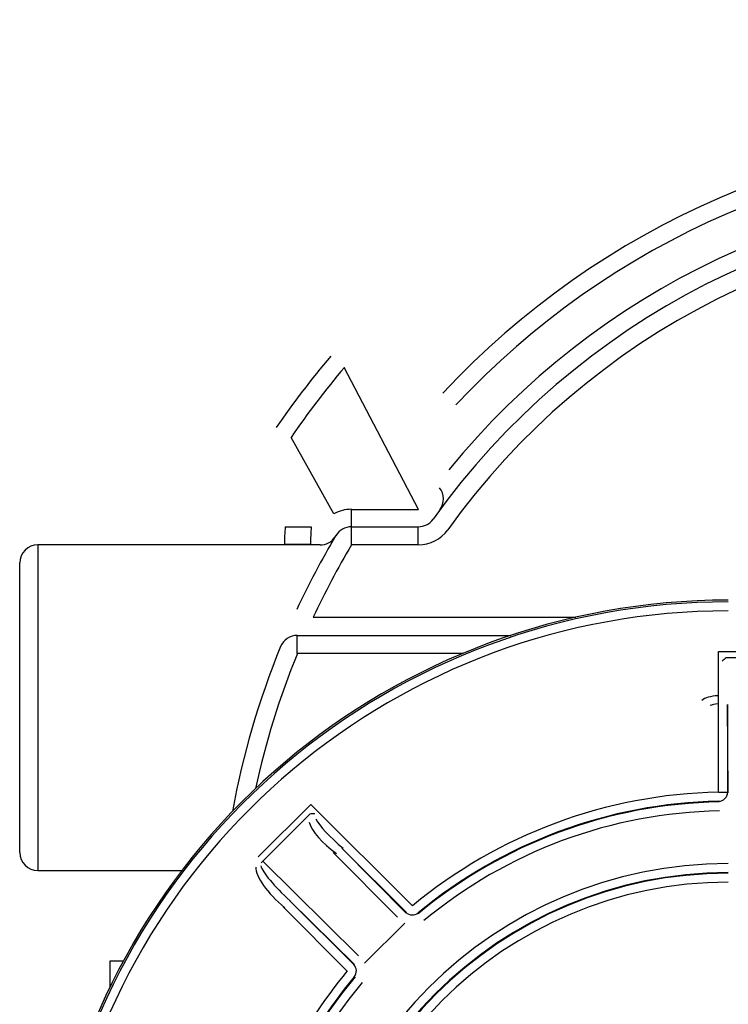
# Model space of a CAD drawing. Header units: inches. Extents: x 136.3 to 172.2, y 89.4 to 124.6.
# Tile 4 of 12: x 139.1 to 148.9, y 111 to 124.6. Entities that reach past the tile are written whole.
import ezdxf

# ---------------------------------------------------------------- set-up
doc = ezdxf.new("R2010")
doc.units = ezdxf.units.IN
doc.header["$MEASUREMENT"] = 0
doc.layers.add('N0', color=255, linetype='Continuous')

msp = doc.modelspace()

# ---------------------------------------------------------------- linework, layer by layer
at = {"layer": 'N0', "color": 255}
for p, q in [((144.616, 117.825), (143.586, 119.797)), ((143.442, 117.762), (142.847, 118.825)), ((143.685, 117.583), (143.685, 117.825)), ((143.685, 117.825), (144.616, 117.825)), ((142.767, 117.583), (143.128, 117.583)), ((143.685, 117.331), (143.685, 117.583)), ((143.685, 117.583), (144.613, 117.583)), ((144.613, 117.331), (144.613, 117.583)), ((143.119, 117.336), (142.758, 117.336)), ((143.249, 117.331), (139.333, 117.331)), ((139.333, 117.331), (139.333, 112.809)), ((144.613, 117.331), (143.685, 117.331)), ((139.082, 113.06), (139.082, 117.08)), ((143.154, 116.326), (146.797, 116.326)), ((142.934, 115.824), (142.934, 116.075)), ((142.934, 116.075), (145.899, 116.075)), ((148.778, 113.896), (148.778, 115.849)), ((148.778, 115.849), (150.056, 115.849)), ((145.23, 115.824), (142.934, 115.824)), ((149.95, 115.762), (148.883, 115.762)), ((148.911, 113.889), (148.903, 115.113)), ((148.903, 115.113), (148.903, 113.896)), ((148.778, 113.896), (148.903, 113.896)), ((142.392, 112.998), (143.121, 113.727)), ((143.121, 113.727), (144.531, 112.317)), ((143.108, 113.591), (142.453, 112.937)), ((143.553, 113.118), (144.442, 112.217)), ((144.442, 112.228), (143.553, 113.118)), ((144.322, 112.159), (143.433, 113.06)), ((142.453, 112.937), (143.785, 111.622)), ((139.333, 112.809), (141.331, 112.809)), ((143.627, 111.413), (142.738, 112.303)), ((143.727, 111.503), (142.827, 112.392)), ((142.827, 112.392), (143.716, 111.502)), ((144.424, 112.078), (143.867, 111.52)), ((140.338, 111.195), (140.338, 111.552)), ((140.338, 111.552), (140.521, 111.552))]:
    msp.add_line(p, q, dxfattribs=at)
for points in [[(143.397, 119.953, 2.052268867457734e-289, 2.052268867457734e-289, -0.05217), (144.847, 121.433, 2.052268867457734e-289, 2.052268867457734e-289, -0.039689), (146.513, 122.661, 2.052268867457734e-289, 2.052268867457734e-289, -0.039945), (148.355, 123.609, 2.052268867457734e-289, 2.052268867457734e-289, -0.039276), (150.321, 124.256, 2.052268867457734e-289, 2.052268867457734e-289, -0.039761), (152.366, 124.584, 2.052268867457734e-289, 2.052268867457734e-289, -0.040029), (154.438, 124.584, 2.052268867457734e-289, 2.052268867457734e-289, -0.039466), (156.487, 124.257, 2.052268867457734e-289, 2.052268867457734e-289, -0.040018), (158.451, 123.609, 2.052268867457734e-289, 2.052268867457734e-289, -0.039126), (160.296, 122.658, 2.052268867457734e-289, 2.052268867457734e-289, -0.039174), (161.959, 121.433, 2.052268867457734e-289, 2.052268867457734e-289, -0.031835), (163.409, 119.953, 2.052268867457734e-289, 2.052268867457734e-289, 0)], [(163.221, 119.8, 2.052268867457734e-289, 2.052268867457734e-289, 0.036071), (161.793, 121.266, 2.052268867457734e-289, 2.052268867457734e-289, 0.045132), (160.179, 122.44, 2.052268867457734e-289, 2.052268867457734e-289, 0.030523), (158.344, 123.395, 2.052268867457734e-289, 2.052268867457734e-289, 0.050039), (156.453, 124.01, 2.052268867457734e-289, 2.052268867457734e-289, 0.030148), (154.409, 124.342, 2.052268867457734e-289, 2.052268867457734e-289, 0.043619), (152.38, 124.338, 2.052268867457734e-289, 2.052268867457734e-289, 0.03693), (150.376, 124.015, 2.052268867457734e-289, 2.052268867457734e-289, 0.053572), (148.441, 123.387, 2.052268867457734e-289, 2.052268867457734e-289, 0.027976), (146.67, 122.465, 2.052268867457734e-289, 2.052268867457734e-289, 0.046986), (144.996, 121.253, 2.052268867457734e-289, 2.052268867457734e-289, 0.033625), (143.585, 119.8, 2.052268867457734e-289, 2.052268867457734e-289, 0)], [(143.397, 119.953, 2.052268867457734e-289, 2.052268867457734e-289, -0.604023), (143.423, 119.933, 2.052268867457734e-289, 2.052268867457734e-289, -0.001787), (143.449, 119.912, 2.052268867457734e-289, 2.052268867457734e-289, -0.000868), (143.477, 119.889, 2.052268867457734e-289, 2.052268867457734e-289, -0.000673), (143.505, 119.866, 2.052268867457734e-289, 2.052268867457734e-289, -0.000948), (143.533, 119.842, 2.052268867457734e-289, 2.052268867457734e-289, -0.000518), (143.559, 119.821, 2.052268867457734e-289, 2.052268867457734e-289, -0.000691), (143.584, 119.8, 2.052268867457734e-289, 2.052268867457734e-289, 0)], [(143.585, 119.8, 2.052268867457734e-289, 2.052268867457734e-289, -0.999999), (143.585, 119.8, 2.052268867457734e-289, 2.052268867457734e-289, 0.000002), (143.585, 119.8, 2.052268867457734e-289, 2.052268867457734e-289, 0.000004), (143.585, 119.8, 2.052268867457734e-289, 2.052268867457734e-289, 0.000003), (143.585, 119.8, 2.052268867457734e-289, 2.052268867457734e-289, 0.000002), (143.585, 119.8, 2.052268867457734e-289, 2.052268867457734e-289, 0.000003), (143.584, 119.8, 2.052268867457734e-289, 2.052268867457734e-289, 0.000006), (143.584, 119.8, 2.052268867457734e-289, 2.052268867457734e-289, 0)], [(143.584, 119.8, 2.052268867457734e-289, 2.052268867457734e-289, 0), (143.585, 119.799, 2.052268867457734e-289, 2.052268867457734e-289, 0), (143.585, 119.799, 2.052268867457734e-289, 2.052268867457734e-289, 0), (143.585, 119.799, 2.052268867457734e-289, 2.052268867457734e-289, 0), (143.586, 119.798, 2.052268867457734e-289, 2.052268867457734e-289, 0), (143.586, 119.798, 2.052268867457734e-289, 2.052268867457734e-289, 0), (143.586, 119.797, 2.052268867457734e-289, 2.052268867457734e-289, 0), (143.586, 119.797, 2.052268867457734e-289, 2.052268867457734e-289, 0)], [(144.906, 118.125, 2.052268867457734e-289, 2.052268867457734e-289, 0.946649), (144.796, 118.286, 2.052268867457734e-289, 2.052268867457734e-289, -0.053526), (144.718, 118.482, 2.052268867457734e-289, 2.052268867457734e-289, -0.051899), (144.682, 118.686, 2.052268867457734e-289, 2.052268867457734e-289, -0.051683), (144.69, 118.894, 2.052268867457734e-289, 2.052268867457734e-289, -0.052344), (144.739, 119.094, 2.052268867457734e-289, 2.052268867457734e-289, -0.049218), (144.829, 119.284, 2.052268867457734e-289, 2.052268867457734e-289, -0.064682), (144.955, 119.44, 2.052268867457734e-289, 2.052268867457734e-289, 0)], [(145.133, 119.275, 2.052268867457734e-289, 2.052268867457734e-289, 0), (145.098, 119.307, 2.052268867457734e-289, 2.052268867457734e-289, 0), (145.064, 119.339, 2.052268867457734e-289, 2.052268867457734e-289, 0), (145.034, 119.367, 2.052268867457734e-289, 2.052268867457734e-289, 0), (145.007, 119.392, 2.052268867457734e-289, 2.052268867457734e-289, 0), (144.985, 119.413, 2.052268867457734e-289, 2.052268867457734e-289, 0), (144.969, 119.428, 2.052268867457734e-289, 2.052268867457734e-289, 0), (144.959, 119.437, 2.052268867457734e-289, 2.052268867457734e-289, 0), (144.955, 119.44, 2.052268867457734e-289, 2.052268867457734e-289, 0)], [(145.133, 119.275, 2.052268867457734e-289, 2.052268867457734e-289, 0.082382), (145.042, 119.165, 2.052268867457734e-289, 2.052268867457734e-289, 0.046279), (144.98, 119.04, 2.052268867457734e-289, 2.052268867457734e-289, 0.047135), (144.939, 118.902, 2.052268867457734e-289, 2.052268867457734e-289, 0.048075), (144.926, 118.759, 2.052268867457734e-289, 2.052268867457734e-289, 0.048595), (144.94, 118.618, 2.052268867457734e-289, 2.052268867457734e-289, 0.044228), (144.979, 118.483, 2.052268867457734e-289, 2.052268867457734e-289, 0.049999), (145.036, 118.374, 2.052268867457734e-289, 2.052268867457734e-289, 0)], [(141.688, 117.331, 2.052268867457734e-289, 2.052268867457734e-289, -0.992344), (141.789, 117.544, 2.052268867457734e-289, 2.052268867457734e-289, -0.011756), (141.914, 117.783, 2.052268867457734e-289, 2.052268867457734e-289, -0.00405), (142.059, 118.04, 2.052268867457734e-289, 2.052268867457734e-289, -0.003564), (142.199, 118.281, 2.052268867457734e-289, 2.052268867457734e-289, -0.008161), (142.342, 118.516, 2.052268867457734e-289, 2.052268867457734e-289, -0.010718), (142.501, 118.754, 2.052268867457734e-289, 2.052268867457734e-289, -0.00939), (142.642, 118.963, 2.052268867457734e-289, 2.052268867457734e-289, 0)], [(142.844, 118.828, 2.052268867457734e-289, 2.052268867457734e-289, 0.0009), (142.815, 118.847, 2.052268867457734e-289, 2.052268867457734e-289, 0.000418), (142.787, 118.867, 2.052268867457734e-289, 2.052268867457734e-289, 0.000368), (142.758, 118.887, 2.052268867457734e-289, 2.052268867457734e-289, 0.000862), (142.729, 118.906, 2.052268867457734e-289, 2.052268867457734e-289, 0.001116), (142.701, 118.925, 2.052268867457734e-289, 2.052268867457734e-289, 0.002182), (142.671, 118.945, 2.052268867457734e-289, 2.052268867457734e-289, 0.049572), (142.642, 118.963, 2.052268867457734e-289, 2.052268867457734e-289, 0)], [(142.844, 118.828, 2.052268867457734e-289, 2.052268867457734e-289, 0.011385), (142.712, 118.634, 2.052268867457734e-289, 2.052268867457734e-289, 0.009714), (142.57, 118.422, 2.052268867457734e-289, 2.052268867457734e-289, 0.009297), (142.431, 118.197, 2.052268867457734e-289, 2.052268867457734e-289, 0.003545), (142.301, 117.973, 2.052268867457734e-289, 2.052268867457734e-289, 0.002422), (142.165, 117.734, 2.052268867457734e-289, 2.052268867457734e-289, 0.009832), (142.053, 117.527, 2.052268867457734e-289, 2.052268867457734e-289, -0.996064), (141.965, 117.345, 2.052268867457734e-289, 2.052268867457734e-289, 0)], [(142.847, 118.825, 2.052268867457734e-289, 2.052268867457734e-289, 0.020918), (142.846, 118.825, 2.052268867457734e-289, 2.052268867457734e-289, -0.027811), (142.846, 118.826, 2.052268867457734e-289, 2.052268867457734e-289, 0.017182), (142.846, 118.826, 2.052268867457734e-289, 2.052268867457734e-289, 0.051492), (142.845, 118.827, 2.052268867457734e-289, 2.052268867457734e-289, 0.046018), (142.845, 118.827, 2.052268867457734e-289, 2.052268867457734e-289, 0.014184), (142.844, 118.827, 2.052268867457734e-289, 2.052268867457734e-289, 0.913512), (142.844, 118.828, 2.052268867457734e-289, 2.052268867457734e-289, 0)], [(145.036, 118.374, 2.052268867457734e-289, 2.052268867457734e-289, -0.007206), (145.02, 118.338, 2.052268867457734e-289, 2.052268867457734e-289, -0.005846), (145.005, 118.305, 2.052268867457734e-289, 2.052268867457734e-289, -0.012213), (144.986, 118.266, 2.052268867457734e-289, 2.052268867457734e-289, -0.005794), (144.967, 118.229, 2.052268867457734e-289, 2.052268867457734e-289, -0.001577), (144.946, 118.191, 2.052268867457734e-289, 2.052268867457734e-289, -0.002692), (144.926, 118.157, 2.052268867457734e-289, 2.052268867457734e-289, -0.023289), (144.906, 118.125, 2.052268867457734e-289, 2.052268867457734e-289, 0)], [(145.224, 118.22, 2.052268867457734e-289, 2.052268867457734e-289, 0), (145.22, 118.223, 2.052268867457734e-289, 2.052268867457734e-289, 0), (145.21, 118.232, 2.052268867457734e-289, 2.052268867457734e-289, 0), (145.192, 118.246, 2.052268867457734e-289, 2.052268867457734e-289, 0), (145.169, 118.265, 2.052268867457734e-289, 2.052268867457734e-289, 0), (145.141, 118.288, 2.052268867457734e-289, 2.052268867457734e-289, 0), (145.108, 118.315, 2.052268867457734e-289, 2.052268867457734e-289, 0), (145.073, 118.343, 2.052268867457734e-289, 2.052268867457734e-289, 0), (145.036, 118.374, 2.052268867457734e-289, 2.052268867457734e-289, 0)], [(144.617, 117.824, 2.052268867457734e-289, 2.052268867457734e-289, 0), (144.65, 117.868, 2.052268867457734e-289, 2.052268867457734e-289, 0), (144.689, 117.92, 2.052268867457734e-289, 2.052268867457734e-289, 0), (144.729, 117.972, 2.052268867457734e-289, 2.052268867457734e-289, 0), (144.764, 118.018, 2.052268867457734e-289, 2.052268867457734e-289, 0), (144.803, 118.07, 2.052268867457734e-289, 2.052268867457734e-289, 0), (144.843, 118.122, 2.052268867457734e-289, 2.052268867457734e-289, 0), (144.876, 118.166, 2.052268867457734e-289, 2.052268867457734e-289, 0)], [(143.261, 117.584, 2.052268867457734e-289, 2.052268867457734e-289, -0.054437), (143.279, 117.612, 2.052268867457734e-289, 2.052268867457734e-289, -0.022942), (143.293, 117.635, 2.052268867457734e-289, 2.052268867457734e-289, -0.041567), (143.318, 117.666, 2.052268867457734e-289, 2.052268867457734e-289, -0.020995), (143.353, 117.7, 2.052268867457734e-289, 2.052268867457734e-289, -0.013306), (143.389, 117.73, 2.052268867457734e-289, 2.052268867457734e-289, -0.032994), (143.418, 117.751, 2.052268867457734e-289, 2.052268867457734e-289, 0.974038), (143.442, 117.762, 2.052268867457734e-289, 2.052268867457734e-289, 0)], [(143.543, 117.583, 2.052268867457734e-289, 2.052268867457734e-289, -0.000029), (143.531, 117.604, 2.052268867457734e-289, 2.052268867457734e-289, -0.000003), (143.515, 117.632, 2.052268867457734e-289, 2.052268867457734e-289, -0.000002), (143.501, 117.658, 2.052268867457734e-289, 2.052268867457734e-289, -0.000005), (143.486, 117.685, 2.052268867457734e-289, 2.052268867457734e-289, -0.000008), (143.469, 117.715, 2.052268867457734e-289, 2.052268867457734e-289, -0.000003), (143.456, 117.737, 2.052268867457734e-289, 2.052268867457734e-289, -0.000009), (143.442, 117.762, 2.052268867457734e-289, 2.052268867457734e-289, 0)], [(143.442, 117.762, 2.052268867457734e-289, 2.052268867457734e-289, 0), (143.442, 117.762, 2.052268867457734e-289, 2.052268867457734e-289, 0), (143.442, 117.762, 2.052268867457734e-289, 2.052268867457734e-289, 0), (143.442, 117.762, 2.052268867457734e-289, 2.052268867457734e-289, 0), (143.442, 117.762, 2.052268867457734e-289, 2.052268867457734e-289, 0), (143.442, 117.762, 2.052268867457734e-289, 2.052268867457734e-289, 0), (143.442, 117.762, 2.052268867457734e-289, 2.052268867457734e-289, 0), (143.442, 117.762, 2.052268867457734e-289, 2.052268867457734e-289, 0)], [(144.616, 117.825, 2.052268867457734e-289, 2.052268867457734e-289, 0.005668), (144.616, 117.825, 2.052268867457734e-289, 2.052268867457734e-289, 0.006404), (144.616, 117.825, 2.052268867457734e-289, 2.052268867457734e-289, 0.004002), (144.616, 117.825, 2.052268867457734e-289, 2.052268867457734e-289, 0.002133), (144.616, 117.825, 2.052268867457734e-289, 2.052268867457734e-289, 0.003186), (144.617, 117.824, 2.052268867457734e-289, 2.052268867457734e-289, 0.005394), (144.617, 117.824, 2.052268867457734e-289, 2.052268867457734e-289, 0.005289), (144.617, 117.824, 2.052268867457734e-289, 2.052268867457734e-289, 0)], [(144.728, 117.611, 2.052268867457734e-289, 2.052268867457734e-289, -0.000363), (144.712, 117.641, 2.052268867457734e-289, 2.052268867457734e-289, -0.000143), (144.697, 117.671, 2.052268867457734e-289, 2.052268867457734e-289, -0.000114), (144.681, 117.701, 2.052268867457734e-289, 2.052268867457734e-289, -0.000218), (144.665, 117.732, 2.052268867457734e-289, 2.052268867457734e-289, 0.000072), (144.648, 117.765, 2.052268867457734e-289, 2.052268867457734e-289, 0.000472), (144.633, 117.794, 2.052268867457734e-289, 2.052268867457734e-289, 0.036981), (144.617, 117.824, 2.052268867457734e-289, 2.052268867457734e-289, 0)], [(145.022, 117.542, 2.052268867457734e-289, 2.052268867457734e-289, 0), (144.982, 117.57, 2.052268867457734e-289, 2.052268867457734e-289, 0), (144.943, 117.598, 2.052268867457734e-289, 2.052268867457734e-289, 0), (144.908, 117.623, 2.052268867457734e-289, 2.052268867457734e-289, 0), (144.877, 117.645, 2.052268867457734e-289, 2.052268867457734e-289, 0), (144.852, 117.663, 2.052268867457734e-289, 2.052268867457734e-289, 0), (144.833, 117.677, 2.052268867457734e-289, 2.052268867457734e-289, 0), (144.821, 117.685, 2.052268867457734e-289, 2.052268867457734e-289, 0), (144.817, 117.688, 2.052268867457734e-289, 2.052268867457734e-289, 0)], [(141.943, 117.331, 2.052268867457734e-289, 2.052268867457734e-289, -0.960152), (142.047, 117.407, 2.052268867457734e-289, 2.052268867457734e-289, -0.046358), (142.158, 117.463, 2.052268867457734e-289, 2.052268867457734e-289, -0.017462), (142.284, 117.509, 2.052268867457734e-289, 2.052268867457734e-289, -0.013633), (142.408, 117.546, 2.052268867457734e-289, 2.052268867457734e-289, -0.028697), (142.528, 117.572, 2.052268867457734e-289, 2.052268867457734e-289, -0.043071), (142.661, 117.58, 2.052268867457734e-289, 2.052268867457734e-289, -0.049164), (142.767, 117.583, 2.052268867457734e-289, 2.052268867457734e-289, 0)], [(143.128, 117.583, 2.052268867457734e-289, 2.052268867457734e-289, 0), (143.207, 117.583, 2.052268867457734e-289, 2.052268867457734e-289, 0), (143.286, 117.583, 2.052268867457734e-289, 2.052268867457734e-289, 0), (143.368, 117.583, 2.052268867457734e-289, 2.052268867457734e-289, 0), (143.447, 117.583, 2.052268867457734e-289, 2.052268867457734e-289, 0), (143.528, 117.583, 2.052268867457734e-289, 2.052268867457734e-289, 0), (143.607, 117.583, 2.052268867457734e-289, 2.052268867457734e-289, 0), (143.685, 117.583, 2.052268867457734e-289, 2.052268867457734e-289, 0)], [(143.685, 117.583, 2.052268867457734e-289, 2.052268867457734e-289, 0.995052), (143.684, 117.583, 2.052268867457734e-289, 2.052268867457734e-289, 0.00038), (143.684, 117.583, 2.052268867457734e-289, 2.052268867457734e-289, 0.001446), (143.683, 117.583, 2.052268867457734e-289, 2.052268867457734e-289, 0.001881), (143.682, 117.583, 2.052268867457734e-289, 2.052268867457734e-289, 0.000808), (143.682, 117.583, 2.052268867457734e-289, 2.052268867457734e-289, -0.000856), (143.681, 117.582, 2.052268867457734e-289, 2.052268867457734e-289, 0.000786), (143.681, 117.582, 2.052268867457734e-289, 2.052268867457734e-289, 0)], [(141.737, 113.3, 2.052268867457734e-289, 2.052268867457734e-289, 0.974346), (141.823, 113.857, 2.052268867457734e-289, 2.052268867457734e-289, -0.010235), (141.968, 114.483, 2.052268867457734e-289, 2.052268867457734e-289, -0.015148), (142.14, 115.094, 2.052268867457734e-289, 2.052268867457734e-289, -0.012504), (142.342, 115.679, 2.052268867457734e-289, 2.052268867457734e-289, -0.013793), (142.58, 116.268, 2.052268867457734e-289, 2.052268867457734e-289, -0.014942), (142.854, 116.849, 2.052268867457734e-289, 2.052268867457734e-289, 0.984406), (143.119, 117.336, 2.052268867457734e-289, 2.052268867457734e-289, 0)], [(142.758, 117.336, 2.052268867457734e-289, 2.052268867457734e-289, 0), (142.75, 117.336, 2.052268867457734e-289, 2.052268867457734e-289, 0), (142.74, 117.335, 2.052268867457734e-289, 2.052268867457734e-289, 0), (142.731, 117.334, 2.052268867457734e-289, 2.052268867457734e-289, 0), (142.722, 117.333, 2.052268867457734e-289, 2.052268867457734e-289, 0), (142.712, 117.333, 2.052268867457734e-289, 2.052268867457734e-289, 0), (142.702, 117.332, 2.052268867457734e-289, 2.052268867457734e-289, 0), (142.694, 117.331, 2.052268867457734e-289, 2.052268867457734e-289, 0)], [(143.469, 117.46, 2.052268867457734e-289, 2.052268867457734e-289, -0.99707), (143.422, 117.443, 2.052268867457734e-289, 2.052268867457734e-289, -0.000621), (143.371, 117.425, 2.052268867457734e-289, 2.052268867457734e-289, -0.000421), (143.32, 117.406, 2.052268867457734e-289, 2.052268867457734e-289, -0.000454), (143.269, 117.389, 2.052268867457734e-289, 2.052268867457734e-289, -0.000481), (143.219, 117.371, 2.052268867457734e-289, 2.052268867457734e-289, -0.000975), (143.165, 117.352, 2.052268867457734e-289, 2.052268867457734e-289, -0.000584), (143.119, 117.336, 2.052268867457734e-289, 2.052268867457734e-289, 0)], [(143.685, 117.331, 2.052268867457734e-289, 2.052268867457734e-289, 0), (143.643, 117.356, 2.052268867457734e-289, 2.052268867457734e-289, 0), (143.602, 117.38, 2.052268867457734e-289, 2.052268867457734e-289, 0), (143.565, 117.403, 2.052268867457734e-289, 2.052268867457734e-289, 0), (143.532, 117.422, 2.052268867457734e-289, 2.052268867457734e-289, 0), (143.505, 117.438, 2.052268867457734e-289, 2.052268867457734e-289, 0), (143.485, 117.45, 2.052268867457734e-289, 2.052268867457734e-289, 0), (143.473, 117.457, 2.052268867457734e-289, 2.052268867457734e-289, 0), (143.469, 117.46, 2.052268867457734e-289, 2.052268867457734e-289, 0)], [(141.688, 113.241, 2.052268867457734e-289, 2.052268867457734e-289, 0.971256), (141.795, 113.861, 2.052268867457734e-289, 2.052268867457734e-289, -0.016309), (141.944, 114.474, 2.052268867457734e-289, 2.052268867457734e-289, -0.016089), (142.132, 115.078, 2.052268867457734e-289, 2.052268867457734e-289, -0.015977), (142.359, 115.668, 2.052268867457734e-289, 2.052268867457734e-289, -0.015775), (142.622, 116.243, 2.052268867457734e-289, 2.052268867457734e-289, -0.015532), (142.921, 116.799, 2.052268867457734e-289, 2.052268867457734e-289, -0.014659), (143.249, 117.331, 2.052268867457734e-289, 2.052268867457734e-289, 0)], [(142.702, 115.919, 2.052268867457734e-289, 2.052268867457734e-289, 0.997419), (142.732, 115.991, 2.052268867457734e-289, 2.052268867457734e-289, -0.001778), (142.763, 116.066, 2.052268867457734e-289, 2.052268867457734e-289, -0.0018), (142.794, 116.139, 2.052268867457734e-289, 2.052268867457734e-289, -0.001264), (142.826, 116.212, 2.052268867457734e-289, 2.052268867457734e-289, -0.001895), (142.859, 116.287, 2.052268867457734e-289, 2.052268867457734e-289, -0.003703), (142.894, 116.364, 2.052268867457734e-289, 2.052268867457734e-289, 0.000054), (142.926, 116.432, 2.052268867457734e-289, 2.052268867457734e-289, 0)], [(143.154, 116.326, 2.052268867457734e-289, 2.052268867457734e-289, 0), (143.109, 116.347, 2.052268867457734e-289, 2.052268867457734e-289, 0), (143.067, 116.367, 2.052268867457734e-289, 2.052268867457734e-289, 0), (143.027, 116.385, 2.052268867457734e-289, 2.052268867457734e-289, 0), (142.993, 116.401, 2.052268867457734e-289, 2.052268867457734e-289, 0), (142.964, 116.414, 2.052268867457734e-289, 2.052268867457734e-289, 0), (142.943, 116.424, 2.052268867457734e-289, 2.052268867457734e-289, 0), (142.93, 116.43, 2.052268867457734e-289, 2.052268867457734e-289, 0), (142.926, 116.432, 2.052268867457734e-289, 2.052268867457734e-289, 0)], [(143.154, 116.326, 2.052268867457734e-289, 2.052268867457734e-289, 0.004058), (143.124, 116.294, 2.052268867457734e-289, 2.052268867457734e-289, 0.00382), (143.09, 116.257, 2.052268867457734e-289, 2.052268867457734e-289, 0.003992), (143.058, 116.221, 2.052268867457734e-289, 2.052268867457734e-289, 0.002226), (143.026, 116.184, 2.052268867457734e-289, 2.052268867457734e-289, 0.002269), (142.993, 116.145, 2.052268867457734e-289, 2.052268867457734e-289, 0.002717), (142.962, 116.109, 2.052268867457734e-289, 2.052268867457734e-289, -0.993616), (142.934, 116.075, 2.052268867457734e-289, 2.052268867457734e-289, 0)], [(142.934, 115.824, 2.052268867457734e-289, 2.052268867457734e-289, 0), (142.889, 115.842, 2.052268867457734e-289, 2.052268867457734e-289, 0), (142.845, 115.86, 2.052268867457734e-289, 2.052268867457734e-289, 0), (142.805, 115.877, 2.052268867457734e-289, 2.052268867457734e-289, 0), (142.77, 115.891, 2.052268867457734e-289, 2.052268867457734e-289, 0), (142.741, 115.903, 2.052268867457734e-289, 2.052268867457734e-289, 0), (142.719, 115.911, 2.052268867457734e-289, 2.052268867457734e-289, 0), (142.706, 115.917, 2.052268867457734e-289, 2.052268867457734e-289, 0), (142.702, 115.919, 2.052268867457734e-289, 2.052268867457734e-289, 0)], [(148.778, 115.849, 2.052268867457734e-289, 2.052268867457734e-289, -0.99902), (148.78, 115.847, 2.052268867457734e-289, 2.052268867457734e-289, -0.000278), (148.796, 115.834, 2.052268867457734e-289, 2.052268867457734e-289, -0.000847), (148.815, 115.818, 2.052268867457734e-289, 2.052268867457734e-289, -0.000826), (148.834, 115.803, 2.052268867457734e-289, 2.052268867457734e-289, -0.000055), (148.849, 115.79, 2.052268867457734e-289, 2.052268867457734e-289, 0.000412), (148.867, 115.775, 2.052268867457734e-289, 2.052268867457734e-289, -0.000291), (148.883, 115.762, 2.052268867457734e-289, 2.052268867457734e-289, 0)], [(148.831, 115.719, 2.052268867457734e-289, 2.052268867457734e-289, 0.000184), (148.823, 115.739, 2.052268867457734e-289, 2.052268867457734e-289, -0.00026), (148.814, 115.761, 2.052268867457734e-289, 2.052268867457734e-289, 0.000032), (148.806, 115.78, 2.052268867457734e-289, 2.052268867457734e-289, 0.000519), (148.797, 115.803, 2.052268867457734e-289, 2.052268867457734e-289, 0.000543), (148.787, 115.827, 2.052268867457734e-289, 2.052268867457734e-289, 0.000179), (148.779, 115.846, 2.052268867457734e-289, 2.052268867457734e-289, 0.999373), (148.778, 115.849, 2.052268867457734e-289, 2.052268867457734e-289, 0)], [(149.029, 115.156, 2.052268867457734e-289, 2.052268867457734e-289, 0), (149.005, 115.155, 2.052268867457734e-289, 2.052268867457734e-289, 0), (148.981, 115.153, 2.052268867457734e-289, 2.052268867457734e-289, 0), (148.96, 115.149, 2.052268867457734e-289, 2.052268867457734e-289, 0), (148.941, 115.143, 2.052268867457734e-289, 2.052268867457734e-289, 0), (148.925, 115.137, 2.052268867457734e-289, 2.052268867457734e-289, 0), (148.913, 115.129, 2.052268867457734e-289, 2.052268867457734e-289, 0), (148.906, 115.121, 2.052268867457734e-289, 2.052268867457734e-289, 0), (148.903, 115.113, 2.052268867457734e-289, 2.052268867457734e-289, 0)], [(149.037, 113.932, 2.052268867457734e-289, 2.052268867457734e-289, 0), (149.013, 113.931, 2.052268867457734e-289, 2.052268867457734e-289, 0), (148.989, 113.929, 2.052268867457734e-289, 2.052268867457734e-289, 0), (148.968, 113.925, 2.052268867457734e-289, 2.052268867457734e-289, 0), (148.949, 113.919, 2.052268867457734e-289, 2.052268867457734e-289, 0), (148.933, 113.913, 2.052268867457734e-289, 2.052268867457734e-289, 0), (148.921, 113.905, 2.052268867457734e-289, 2.052268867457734e-289, 0), (148.914, 113.897, 2.052268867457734e-289, 2.052268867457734e-289, 0), (148.911, 113.889, 2.052268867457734e-289, 2.052268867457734e-289, 0)], [(148.778, 113.896, 2.052268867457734e-289, 2.052268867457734e-289, 0), (148.778, 113.872, 2.052268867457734e-289, 2.052268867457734e-289, 0), (148.779, 113.849, 2.052268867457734e-289, 2.052268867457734e-289, 0), (148.779, 113.827, 2.052268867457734e-289, 2.052268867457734e-289, 0), (148.779, 113.808, 2.052268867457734e-289, 2.052268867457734e-289, 0), (148.78, 113.793, 2.052268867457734e-289, 2.052268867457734e-289, 0), (148.78, 113.781, 2.052268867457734e-289, 2.052268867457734e-289, 0), (148.78, 113.774, 2.052268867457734e-289, 2.052268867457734e-289, 0), (148.78, 113.771, 2.052268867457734e-289, 2.052268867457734e-289, 0)], [(148.789, 113.762, 2.052268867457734e-289, 2.052268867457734e-289, 0.067161), (148.812, 113.764, 2.052268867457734e-289, 2.052268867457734e-289, 0.077842), (148.832, 113.768, 2.052268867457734e-289, 2.052268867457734e-289, 0.029183), (148.842, 113.772, 2.052268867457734e-289, 2.052268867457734e-289, 0.022138), (148.851, 113.777, 2.052268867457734e-289, 2.052268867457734e-289, 0.020457), (148.859, 113.782, 2.052268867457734e-289, 2.052268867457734e-289, 0.04104), (148.87, 113.792, 2.052268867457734e-289, 2.052268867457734e-289, 0.370513), (148.888, 113.813, 2.052268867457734e-289, 2.052268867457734e-289, 0)], [(148.888, 113.813, 2.052268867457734e-289, 2.052268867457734e-289, 0.954682), (148.892, 113.82, 2.052268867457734e-289, 2.052268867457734e-289, 0.031237), (148.899, 113.831, 2.052268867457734e-289, 2.052268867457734e-289, 0.030102), (148.905, 113.841, 2.052268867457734e-289, 2.052268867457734e-289, 0.034755), (148.909, 113.853, 2.052268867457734e-289, 2.052268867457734e-289, 0.048527), (148.911, 113.866, 2.052268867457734e-289, 2.052268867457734e-289, 0.021529), (148.911, 113.878, 2.052268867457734e-289, 2.052268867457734e-289, 0.802292), (148.911, 113.889, 2.052268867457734e-289, 2.052268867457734e-289, 0)], [(148.978, 113.768, 2.052268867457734e-289, 2.052268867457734e-289, 0.008225), (148.966, 113.776, 2.052268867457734e-289, 2.052268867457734e-289, 0.003933), (148.954, 113.784, 2.052268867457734e-289, 2.052268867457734e-289, 0.011874), (148.941, 113.793, 2.052268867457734e-289, 2.052268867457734e-289, 0.010317), (148.927, 113.8, 2.052268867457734e-289, 2.052268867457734e-289, 0.011856), (148.914, 113.807, 2.052268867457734e-289, 2.052268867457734e-289, 0.026693), (148.899, 113.813, 2.052268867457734e-289, 2.052268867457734e-289, -0.569141), (148.888, 113.813, 2.052268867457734e-289, 2.052268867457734e-289, 0)], [(148.903, 113.896, 2.052268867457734e-289, 2.052268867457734e-289, -0.000046), (148.904, 113.895, 2.052268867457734e-289, 2.052268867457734e-289, 0.000027), (148.905, 113.894, 2.052268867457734e-289, 2.052268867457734e-289, -0.000048), (148.907, 113.893, 2.052268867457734e-289, 2.052268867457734e-289, -0.000095), (148.908, 113.892, 2.052268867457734e-289, 2.052268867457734e-289, -0.000063), (148.909, 113.891, 2.052268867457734e-289, 2.052268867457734e-289, -0.000008), (148.91, 113.89, 2.052268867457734e-289, 2.052268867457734e-289, 0.00009), (148.911, 113.889, 2.052268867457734e-289, 2.052268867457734e-289, 0)], [(143.108, 113.591, 2.052268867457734e-289, 2.052268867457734e-289, -0.000306), (143.11, 113.612, 2.052268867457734e-289, 2.052268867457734e-289, 0.000434), (143.112, 113.635, 2.052268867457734e-289, 2.052268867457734e-289, -0.000058), (143.114, 113.655, 2.052268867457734e-289, 2.052268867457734e-289, -0.000869), (143.116, 113.679, 2.052268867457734e-289, 2.052268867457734e-289, -0.000891), (143.118, 113.704, 2.052268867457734e-289, 2.052268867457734e-289, -0.000292), (143.121, 113.725, 2.052268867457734e-289, 2.052268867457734e-289, -0.998968), (143.121, 113.727, 2.052268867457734e-289, 2.052268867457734e-289, 0)], [(143.121, 113.727, 2.052268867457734e-289, 2.052268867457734e-289, 0.99922), (143.122, 113.725, 2.052268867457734e-289, 2.052268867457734e-289, 0.000223), (143.13, 113.705, 2.052268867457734e-289, 2.052268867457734e-289, 0.000675), (143.14, 113.681, 2.052268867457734e-289, 2.052268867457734e-289, 0.000646), (143.15, 113.659, 2.052268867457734e-289, 2.052268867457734e-289, 0.00004), (143.158, 113.639, 2.052268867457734e-289, 2.052268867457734e-289, -0.000323), (143.167, 113.617, 2.052268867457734e-289, 2.052268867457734e-289, 0.000229), (143.176, 113.598, 2.052268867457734e-289, 2.052268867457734e-289, 0)], [(148.789, 113.762, 2.052268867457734e-289, 2.052268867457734e-289, 0.999931), (148.788, 113.763, 2.052268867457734e-289, 2.052268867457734e-289, 0.000011), (148.787, 113.764, 2.052268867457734e-289, 2.052268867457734e-289, 0.000036), (148.785, 113.766, 2.052268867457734e-289, 2.052268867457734e-289, 0.000041), (148.784, 113.767, 2.052268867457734e-289, 2.052268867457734e-289, 0.000014), (148.783, 113.768, 2.052268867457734e-289, 2.052268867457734e-289, -0.000023), (148.781, 113.77, 2.052268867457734e-289, 2.052268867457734e-289, 0.000017), (148.78, 113.771, 2.052268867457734e-289, 2.052268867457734e-289, 0)], [(148.789, 113.762, 2.052268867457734e-289, 2.052268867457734e-289, 0), (148.789, 113.759, 2.052268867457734e-289, 2.052268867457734e-289, 0), (148.789, 113.752, 2.052268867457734e-289, 2.052268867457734e-289, 0), (148.789, 113.74, 2.052268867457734e-289, 2.052268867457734e-289, 0), (148.79, 113.725, 2.052268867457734e-289, 2.052268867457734e-289, 0), (148.79, 113.706, 2.052268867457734e-289, 2.052268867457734e-289, 0), (148.79, 113.684, 2.052268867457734e-289, 2.052268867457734e-289, 0), (148.791, 113.661, 2.052268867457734e-289, 2.052268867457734e-289, 0), (148.791, 113.637, 2.052268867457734e-289, 2.052268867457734e-289, 0)], [(149.004, 113.761, 2.052268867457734e-289, 2.052268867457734e-289, 0.992378), (148.99, 113.739, 2.052268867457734e-289, 2.052268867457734e-289, -0.041793), (148.97, 113.71, 2.052268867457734e-289, 2.052268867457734e-289, -0.052629), (148.936, 113.68, 2.052268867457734e-289, 2.052268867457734e-289, -0.041607), (148.896, 113.655, 2.052268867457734e-289, 2.052268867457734e-289, -0.075376), (148.857, 113.641, 2.052268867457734e-289, 2.052268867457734e-289, -0.047386), (148.825, 113.64, 2.052268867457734e-289, 2.052268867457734e-289, -0.068116), (148.791, 113.637, 2.052268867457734e-289, 2.052268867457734e-289, 0)], [(143.553, 113.118, 2.052268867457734e-289, 2.052268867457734e-289, 0), (143.545, 113.122, 2.052268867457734e-289, 2.052268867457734e-289, 0), (143.534, 113.122, 2.052268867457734e-289, 2.052268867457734e-289, 0), (143.52, 113.119, 2.052268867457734e-289, 2.052268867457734e-289, 0), (143.505, 113.113, 2.052268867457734e-289, 2.052268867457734e-289, 0), (143.487, 113.103, 2.052268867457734e-289, 2.052268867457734e-289, 0), (143.469, 113.091, 2.052268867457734e-289, 2.052268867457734e-289, 0), (143.451, 113.076, 2.052268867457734e-289, 2.052268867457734e-289, 0), (143.433, 113.06, 2.052268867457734e-289, 2.052268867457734e-289, 0)], [(142.379, 112.92, 2.052268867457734e-289, 2.052268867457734e-289, -0.003943), (142.381, 112.931, 2.052268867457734e-289, 2.052268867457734e-289, 0.000001), (142.382, 112.942, 2.052268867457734e-289, 2.052268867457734e-289, -0.003661), (142.384, 112.955, 2.052268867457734e-289, 2.052268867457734e-289, -0.005259), (142.386, 112.968, 2.052268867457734e-289, 2.052268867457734e-289, -0.002094), (142.388, 112.98, 2.052268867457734e-289, 2.052268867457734e-289, 0.002811), (142.391, 112.993, 2.052268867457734e-289, 2.052268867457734e-289, 0.99799), (142.392, 112.998, 2.052268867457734e-289, 2.052268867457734e-289, 0)], [(142.392, 112.998, 2.052268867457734e-289, 2.052268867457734e-289, 0.999118), (142.394, 112.992, 2.052268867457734e-289, 2.052268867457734e-289, 0.001172), (142.401, 112.978, 2.052268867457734e-289, 2.052268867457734e-289, -0.000802), (142.407, 112.966, 2.052268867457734e-289, 2.052268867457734e-289, -0.00218), (142.414, 112.951, 2.052268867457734e-289, 2.052268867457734e-289, -0.001678), (142.42, 112.937, 2.052268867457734e-289, 2.052268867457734e-289, -0.000104), (142.426, 112.925, 2.052268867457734e-289, 2.052268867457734e-289, -0.00198), (142.432, 112.913, 2.052268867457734e-289, 2.052268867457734e-289, 0)], [(142.432, 112.913, 2.052268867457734e-289, 2.052268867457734e-289, 0), (142.426, 112.914, 2.052268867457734e-289, 2.052268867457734e-289, 0), (142.419, 112.914, 2.052268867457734e-289, 2.052268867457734e-289, 0), (142.413, 112.915, 2.052268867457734e-289, 2.052268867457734e-289, 0), (142.406, 112.916, 2.052268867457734e-289, 2.052268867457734e-289, 0), (142.4, 112.917, 2.052268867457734e-289, 2.052268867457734e-289, 0), (142.393, 112.918, 2.052268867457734e-289, 2.052268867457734e-289, 0), (142.386, 112.919, 2.052268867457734e-289, 2.052268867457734e-289, 0), (142.379, 112.92, 2.052268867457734e-289, 2.052268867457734e-289, 0)], [(140.338, 111.552, 2.052268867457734e-289, 2.052268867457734e-289, -0.004712), (140.34, 111.735, 2.052268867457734e-289, 2.052268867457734e-289, -0.001244), (140.341, 111.898, 2.052268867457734e-289, 2.052268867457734e-289, -0.005707), (140.346, 112.105, 2.052268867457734e-289, 2.052268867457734e-289, -0.005507), (140.354, 112.298, 2.052268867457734e-289, 2.052268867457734e-289, -0.005515), (140.366, 112.477, 2.052268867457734e-289, 2.052268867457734e-289, -0.010512), (140.386, 112.679, 2.052268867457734e-289, 2.052268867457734e-289, -0.987292), (140.401, 112.809, 2.052268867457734e-289, 2.052268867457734e-289, 0)], [(140.644, 112.809, 2.052268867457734e-289, 2.052268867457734e-289, 0.987102), (140.63, 112.687, 2.052268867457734e-289, 2.052268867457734e-289, 0.008938), (140.611, 112.501, 2.052268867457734e-289, 2.052268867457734e-289, 0.005919), (140.599, 112.34, 2.052268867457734e-289, 2.052268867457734e-289, 0.005505), (140.591, 112.166, 2.052268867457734e-289, 2.052268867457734e-289, 0.006299), (140.586, 111.979, 2.052268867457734e-289, 2.052268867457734e-289, 0.002283), (140.585, 111.823, 2.052268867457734e-289, 2.052268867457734e-289, 0.026313), (140.583, 111.663, 2.052268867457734e-289, 2.052268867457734e-289, 0)], [(143.387, 107.03, 2.052268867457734e-289, 2.052268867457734e-289, -0.068427), (143.488, 108.112, 2.052268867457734e-289, 2.052268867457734e-289, -0.049176), (143.801, 109.147, 2.052268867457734e-289, 2.052268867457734e-289, -0.049222), (144.313, 110.104, 2.052268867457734e-289, 2.052268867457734e-289, -0.049168), (145.001, 110.944, 2.052268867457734e-289, 2.052268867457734e-289, -0.048858), (145.84, 111.631, 2.052268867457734e-289, 2.052268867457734e-289, -0.048632), (146.796, 112.143, 2.052268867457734e-289, 2.052268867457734e-289, -0.048884), (147.834, 112.459, 2.052268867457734e-289, 2.052268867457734e-289, -0.044408), (148.914, 112.558, 2.052268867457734e-289, 2.052268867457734e-289, 0)], [(148.914, 112.44, 2.052268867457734e-289, 2.052268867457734e-289, 0.071711), (147.857, 112.342, 2.052268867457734e-289, 2.052268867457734e-289, 0.049391), (146.84, 112.034, 2.052268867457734e-289, 2.052268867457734e-289, 0.048091), (145.906, 111.533, 2.052268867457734e-289, 2.052268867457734e-289, 0.049585), (145.085, 110.86, 2.052268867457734e-289, 2.052268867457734e-289, 0.048456), (144.411, 110.039, 2.052268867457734e-289, 2.052268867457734e-289, 0.049702), (143.911, 109.103, 2.052268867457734e-289, 2.052268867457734e-289, 0.048946), (143.603, 108.089, 2.052268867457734e-289, 2.052268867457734e-289, 0.041731), (143.505, 107.03, 2.052268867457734e-289, 2.052268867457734e-289, 0)], [(142.827, 112.392, 2.052268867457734e-289, 2.052268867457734e-289, 0), (142.825, 112.39, 2.052268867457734e-289, 2.052268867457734e-289, 0), (142.819, 112.384, 2.052268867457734e-289, 2.052268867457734e-289, 0), (142.811, 112.376, 2.052268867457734e-289, 2.052268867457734e-289, 0), (142.8, 112.365, 2.052268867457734e-289, 2.052268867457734e-289, 0), (142.787, 112.352, 2.052268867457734e-289, 2.052268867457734e-289, 0), (142.771, 112.336, 2.052268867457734e-289, 2.052268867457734e-289, 0), (142.755, 112.32, 2.052268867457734e-289, 2.052268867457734e-289, 0), (142.738, 112.303, 2.052268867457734e-289, 2.052268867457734e-289, 0)], [(144.531, 112.317, 2.052268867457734e-289, 2.052268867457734e-289, 0), (144.514, 112.3, 2.052268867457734e-289, 2.052268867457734e-289, 0), (144.497, 112.283, 2.052268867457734e-289, 2.052268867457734e-289, 0), (144.482, 112.268, 2.052268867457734e-289, 2.052268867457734e-289, 0), (144.469, 112.255, 2.052268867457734e-289, 2.052268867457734e-289, 0), (144.458, 112.244, 2.052268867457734e-289, 2.052268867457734e-289, 0), (144.449, 112.235, 2.052268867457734e-289, 2.052268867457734e-289, 0), (144.444, 112.23, 2.052268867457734e-289, 2.052268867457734e-289, 0), (144.442, 112.228, 2.052268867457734e-289, 2.052268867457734e-289, 0)], [(144.531, 112.317, 2.052268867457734e-289, 2.052268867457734e-289, 0), (144.547, 112.298, 2.052268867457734e-289, 2.052268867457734e-289, 0), (144.561, 112.28, 2.052268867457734e-289, 2.052268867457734e-289, 0), (144.575, 112.264, 2.052268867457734e-289, 2.052268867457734e-289, 0), (144.587, 112.249, 2.052268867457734e-289, 2.052268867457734e-289, 0), (144.597, 112.237, 2.052268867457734e-289, 2.052268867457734e-289, 0), (144.605, 112.228, 2.052268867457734e-289, 2.052268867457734e-289, 0), (144.609, 112.223, 2.052268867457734e-289, 2.052268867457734e-289, 0), (144.611, 112.22, 2.052268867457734e-289, 2.052268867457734e-289, 0)], [(144.442, 112.217, 2.052268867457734e-289, 2.052268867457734e-289, 0), (144.434, 112.221, 2.052268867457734e-289, 2.052268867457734e-289, 0), (144.423, 112.222, 2.052268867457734e-289, 2.052268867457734e-289, 0), (144.409, 112.219, 2.052268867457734e-289, 2.052268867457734e-289, 0), (144.394, 112.212, 2.052268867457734e-289, 2.052268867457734e-289, 0), (144.376, 112.203, 2.052268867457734e-289, 2.052268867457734e-289, 0), (144.358, 112.19, 2.052268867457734e-289, 2.052268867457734e-289, 0), (144.34, 112.176, 2.052268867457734e-289, 2.052268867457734e-289, 0), (144.322, 112.159, 2.052268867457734e-289, 2.052268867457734e-289, 0)], [(144.434, 112.093, 2.052268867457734e-289, 2.052268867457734e-289, -0.883173), (144.415, 112.099, 2.052268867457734e-289, 2.052268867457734e-289, -0.021598), (144.396, 112.104, 2.052268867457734e-289, 2.052268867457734e-289, -0.053573), (144.377, 112.112, 2.052268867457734e-289, 2.052268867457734e-289, -0.042105), (144.365, 112.121, 2.052268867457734e-289, 2.052268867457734e-289, -0.021516), (144.354, 112.131, 2.052268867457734e-289, 2.052268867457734e-289, 0.003299), (144.344, 112.141, 2.052268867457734e-289, 2.052268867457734e-289, -0.001312), (144.322, 112.159, 2.052268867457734e-289, 2.052268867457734e-289, 0)], [(144.489, 112.187, 2.052268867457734e-289, 2.052268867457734e-289, -0.54291), (144.477, 112.179, 2.052268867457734e-289, 2.052268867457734e-289, 0.027675), (144.468, 112.166, 2.052268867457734e-289, 2.052268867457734e-289, 0.012969), (144.46, 112.152, 2.052268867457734e-289, 2.052268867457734e-289, 0.010532), (144.453, 112.137, 2.052268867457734e-289, 2.052268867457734e-289, 0.013405), (144.446, 112.121, 2.052268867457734e-289, 2.052268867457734e-289, 0.005608), (144.44, 112.107, 2.052268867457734e-289, 2.052268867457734e-289, 0.009051), (144.434, 112.093, 2.052268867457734e-289, 2.052268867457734e-289, 0)], [(144.442, 112.217, 2.052268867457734e-289, 2.052268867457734e-289, 0.000051), (144.442, 112.219, 2.052268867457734e-289, 2.052268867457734e-289, -0.000002), (144.442, 112.22, 2.052268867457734e-289, 2.052268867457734e-289, -0.000045), (144.442, 112.222, 2.052268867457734e-289, 2.052268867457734e-289, -0.000071), (144.442, 112.224, 2.052268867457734e-289, 2.052268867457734e-289, -0.000037), (144.442, 112.225, 2.052268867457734e-289, 2.052268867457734e-289, 0.000017), (144.442, 112.227, 2.052268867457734e-289, 2.052268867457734e-289, -0.000038), (144.442, 112.228, 2.052268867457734e-289, 2.052268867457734e-289, 0)], [(144.442, 112.217, 2.052268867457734e-289, 2.052268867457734e-289, 0.019576), (144.448, 112.212, 2.052268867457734e-289, 2.052268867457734e-289, -0.028296), (144.454, 112.206, 2.052268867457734e-289, 2.052268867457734e-289, 0.015028), (144.46, 112.201, 2.052268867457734e-289, 2.052268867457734e-289, 0.050475), (144.468, 112.195, 2.052268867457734e-289, 2.052268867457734e-289, 0.042706), (144.476, 112.191, 2.052268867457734e-289, 2.052268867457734e-289, 0.013316), (144.484, 112.188, 2.052268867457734e-289, 2.052268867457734e-289, 0.932843), (144.489, 112.187, 2.052268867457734e-289, 2.052268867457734e-289, 0)], [(144.489, 112.187, 2.052268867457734e-289, 2.052268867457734e-289, 0.963424), (144.506, 112.181, 2.052268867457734e-289, 2.052268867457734e-289, 0.049836), (144.524, 112.178, 2.052268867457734e-289, 2.052268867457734e-289, 0.034323), (144.54, 112.178, 2.052268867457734e-289, 2.052268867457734e-289, 0.039556), (144.558, 112.18, 2.052268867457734e-289, 2.052268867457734e-289, 0.038461), (144.577, 112.186, 2.052268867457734e-289, 2.052268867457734e-289, 0.069719), (144.596, 112.196, 2.052268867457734e-289, 2.052268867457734e-289, 0.840907), (144.611, 112.209, 2.052268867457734e-289, 2.052268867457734e-289, 0)], [(144.611, 112.22, 2.052268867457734e-289, 2.052268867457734e-289, 0.999921), (144.611, 112.219, 2.052268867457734e-289, 2.052268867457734e-289, 0.000013), (144.611, 112.217, 2.052268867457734e-289, 2.052268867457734e-289, 0.000041), (144.611, 112.216, 2.052268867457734e-289, 2.052268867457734e-289, 0.000046), (144.611, 112.214, 2.052268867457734e-289, 2.052268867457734e-289, 0.000016), (144.611, 112.212, 2.052268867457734e-289, 2.052268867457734e-289, -0.000026), (144.611, 112.21, 2.052268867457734e-289, 2.052268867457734e-289, 0.000019), (144.611, 112.209, 2.052268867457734e-289, 2.052268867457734e-289, 0)], [(144.611, 112.209, 2.052268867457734e-289, 2.052268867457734e-289, 0), (144.613, 112.206, 2.052268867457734e-289, 2.052268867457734e-289, 0), (144.617, 112.201, 2.052268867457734e-289, 2.052268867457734e-289, 0), (144.625, 112.192, 2.052268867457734e-289, 2.052268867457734e-289, 0), (144.635, 112.18, 2.052268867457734e-289, 2.052268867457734e-289, 0), (144.647, 112.165, 2.052268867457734e-289, 2.052268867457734e-289, 0), (144.661, 112.148, 2.052268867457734e-289, 2.052268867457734e-289, 0), (144.676, 112.131, 2.052268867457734e-289, 2.052268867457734e-289, 0), (144.691, 112.112, 2.052268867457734e-289, 2.052268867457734e-289, 0)], [(144.691, 112.112, 2.052268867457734e-289, 2.052268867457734e-289, -0.849096), (144.664, 112.091, 2.052268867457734e-289, 2.052268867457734e-289, -0.071202), (144.628, 112.069, 2.052268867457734e-289, 2.052268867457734e-289, -0.05001), (144.581, 112.055, 2.052268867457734e-289, 2.052268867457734e-289, -0.074044), (144.506, 112.05, 2.052268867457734e-289, 2.052268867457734e-289, -0.064114), (144.469, 112.058, 2.052268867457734e-289, 2.052268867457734e-289, -0.029498), (144.45, 112.067, 2.052268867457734e-289, 2.052268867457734e-289, -0.508981), (144.424, 112.078, 2.052268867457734e-289, 2.052268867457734e-289, 0)], [(144.424, 112.078, 2.052268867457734e-289, 2.052268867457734e-289, 0.018534), (144.426, 112.079, 2.052268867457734e-289, 2.052268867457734e-289, -0.025555), (144.428, 112.082, 2.052268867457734e-289, 2.052268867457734e-289, 0.013467), (144.43, 112.084, 2.052268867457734e-289, 2.052268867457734e-289, 0.044778), (144.431, 112.086, 2.052268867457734e-289, 2.052268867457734e-289, 0.043442), (144.433, 112.089, 2.052268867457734e-289, 2.052268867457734e-289, 0.014055), (144.434, 112.091, 2.052268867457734e-289, 2.052268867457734e-289, 0.927771), (144.434, 112.093, 2.052268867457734e-289, 2.052268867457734e-289, 0)], [(143.785, 111.622, 2.052268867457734e-289, 2.052268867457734e-289, 0), (143.769, 111.604, 2.052268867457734e-289, 2.052268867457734e-289, 0), (143.754, 111.586, 2.052268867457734e-289, 2.052268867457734e-289, 0), (143.742, 111.568, 2.052268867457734e-289, 2.052268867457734e-289, 0), (143.732, 111.551, 2.052268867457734e-289, 2.052268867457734e-289, 0), (143.726, 111.535, 2.052268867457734e-289, 2.052268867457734e-289, 0), (143.723, 111.521, 2.052268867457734e-289, 2.052268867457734e-289, 0), (143.723, 111.51, 2.052268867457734e-289, 2.052268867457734e-289, 0), (143.727, 111.503, 2.052268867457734e-289, 2.052268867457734e-289, 0)], [(143.785, 111.622, 2.052268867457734e-289, 2.052268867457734e-289, -0.667924), (143.8, 111.606, 2.052268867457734e-289, 2.052268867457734e-289, -0.019384), (143.814, 111.593, 2.052268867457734e-289, 2.052268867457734e-289, -0.056885), (143.827, 111.575, 2.052268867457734e-289, 2.052268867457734e-289, -0.041917), (143.834, 111.561, 2.052268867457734e-289, 2.052268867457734e-289, -0.020779), (143.839, 111.546, 2.052268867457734e-289, 2.052268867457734e-289, 0.005819), (143.843, 111.532, 2.052268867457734e-289, 2.052268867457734e-289, -0.012128), (143.851, 111.51, 2.052268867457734e-289, 2.052268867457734e-289, 0)], [(143.716, 111.502, 2.052268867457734e-289, 2.052268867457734e-289, 0), (143.714, 111.5, 2.052268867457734e-289, 2.052268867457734e-289, 0), (143.709, 111.495, 2.052268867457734e-289, 2.052268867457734e-289, 0), (143.701, 111.487, 2.052268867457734e-289, 2.052268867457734e-289, 0), (143.69, 111.475, 2.052268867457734e-289, 2.052268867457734e-289, 0), (143.676, 111.462, 2.052268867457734e-289, 2.052268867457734e-289, 0), (143.661, 111.447, 2.052268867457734e-289, 2.052268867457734e-289, 0), (143.644, 111.43, 2.052268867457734e-289, 2.052268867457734e-289, 0), (143.627, 111.413, 2.052268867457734e-289, 2.052268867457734e-289, 0)], [(143.716, 111.502, 2.052268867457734e-289, 2.052268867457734e-289, -0.000039), (143.717, 111.502, 2.052268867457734e-289, 2.052268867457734e-289, 0.000017), (143.719, 111.502, 2.052268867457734e-289, 2.052268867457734e-289, -0.000039), (143.721, 111.502, 2.052268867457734e-289, 2.052268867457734e-289, -0.000073), (143.722, 111.502, 2.052268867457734e-289, 2.052268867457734e-289, -0.000047), (143.724, 111.502, 2.052268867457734e-289, 2.052268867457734e-289, -0.000002), (143.726, 111.502, 2.052268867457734e-289, 2.052268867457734e-289, 0.000064), (143.727, 111.503, 2.052268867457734e-289, 2.052268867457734e-289, 0)], [(143.758, 111.456, 2.052268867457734e-289, 2.052268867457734e-289, 0.030988), (143.755, 111.462, 2.052268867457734e-289, 2.052268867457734e-289, -0.009498), (143.752, 111.47, 2.052268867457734e-289, 2.052268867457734e-289, 0.026388), (143.748, 111.478, 2.052268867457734e-289, 2.052268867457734e-289, 0.052244), (143.744, 111.485, 2.052268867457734e-289, 2.052268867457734e-289, 0.033561), (143.738, 111.492, 2.052268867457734e-289, 2.052268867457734e-289, -0.001113), (143.732, 111.497, 2.052268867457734e-289, 2.052268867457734e-289, 0.063293), (143.727, 111.503, 2.052268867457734e-289, 2.052268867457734e-289, 0)], [(143.736, 111.333, 2.052268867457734e-289, 2.052268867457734e-289, 0.07902), (143.748, 111.351, 2.052268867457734e-289, 2.052268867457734e-289, 0.045657), (143.756, 111.361, 2.052268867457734e-289, 2.052268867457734e-289, 0.05278), (143.762, 111.376, 2.052268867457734e-289, 2.052268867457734e-289, 0.03432), (143.766, 111.393, 2.052268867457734e-289, 2.052268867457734e-289, 0.038513), (143.768, 111.41, 2.052268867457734e-289, 2.052268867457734e-289, 0.079525), (143.765, 111.43, 2.052268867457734e-289, 2.052268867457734e-289, 0.038486), (143.758, 111.456, 2.052268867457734e-289, 2.052268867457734e-289, 0)], [(143.851, 111.51, 2.052268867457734e-289, 2.052268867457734e-289, 0.009209), (143.837, 111.504, 2.052268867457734e-289, 2.052268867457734e-289, 0.005606), (143.823, 111.499, 2.052268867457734e-289, 2.052268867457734e-289, 0.013398), (143.807, 111.492, 2.052268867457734e-289, 2.052268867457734e-289, 0.010537), (143.793, 111.484, 2.052268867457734e-289, 2.052268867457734e-289, 0.012997), (143.778, 111.476, 2.052268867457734e-289, 2.052268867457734e-289, 0.027653), (143.765, 111.468, 2.052268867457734e-289, 2.052268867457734e-289, 0.136798), (143.758, 111.456, 2.052268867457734e-289, 2.052268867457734e-289, 0)], [(143.867, 111.52, 2.052268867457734e-289, 2.052268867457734e-289, -0.96911), (143.879, 111.493, 2.052268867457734e-289, 2.052268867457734e-289, -0.051031), (143.89, 111.457, 2.052268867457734e-289, 2.052268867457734e-289, -0.049643), (143.895, 111.412, 2.052268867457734e-289, 2.052268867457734e-289, -0.049748), (143.889, 111.355, 2.052268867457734e-289, 2.052268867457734e-289, -0.078692), (143.873, 111.31, 2.052268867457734e-289, 2.052268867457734e-289, -0.05298), (143.854, 111.284, 2.052268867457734e-289, 2.052268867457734e-289, -0.061123), (143.832, 111.253, 2.052268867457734e-289, 2.052268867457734e-289, 0)], [(143.851, 111.51, 2.052268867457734e-289, 2.052268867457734e-289, 0.018012), (143.853, 111.511, 2.052268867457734e-289, 2.052268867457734e-289, -0.024997), (143.856, 111.512, 2.052268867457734e-289, 2.052268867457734e-289, 0.013943), (143.859, 111.513, 2.052268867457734e-289, 2.052268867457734e-289, 0.044507), (143.861, 111.515, 2.052268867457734e-289, 2.052268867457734e-289, 0.04024), (143.864, 111.517, 2.052268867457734e-289, 2.052268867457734e-289, 0.012763), (143.865, 111.519, 2.052268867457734e-289, 2.052268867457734e-289, 0.931461), (143.867, 111.52, 2.052268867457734e-289, 2.052268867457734e-289, 0)], [(143.724, 111.333, 2.052268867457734e-289, 2.052268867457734e-289, 0), (143.722, 111.335, 2.052268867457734e-289, 2.052268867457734e-289, 0), (143.716, 111.34, 2.052268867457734e-289, 2.052268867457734e-289, 0), (143.707, 111.347, 2.052268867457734e-289, 2.052268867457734e-289, 0), (143.695, 111.357, 2.052268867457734e-289, 2.052268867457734e-289, 0), (143.68, 111.369, 2.052268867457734e-289, 2.052268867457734e-289, 0), (143.664, 111.383, 2.052268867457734e-289, 2.052268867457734e-289, 0), (143.646, 111.398, 2.052268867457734e-289, 2.052268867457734e-289, 0), (143.627, 111.413, 2.052268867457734e-289, 2.052268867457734e-289, 0)], [(143.736, 111.333, 2.052268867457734e-289, 2.052268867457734e-289, 0.999872), (143.735, 111.333, 2.052268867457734e-289, 2.052268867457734e-289, 0.000021), (143.733, 111.333, 2.052268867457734e-289, 2.052268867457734e-289, 0.000066), (143.731, 111.333, 2.052268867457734e-289, 2.052268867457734e-289, 0.000075), (143.729, 111.333, 2.052268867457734e-289, 2.052268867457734e-289, 0.000026), (143.727, 111.333, 2.052268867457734e-289, 2.052268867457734e-289, -0.000042), (143.725, 111.333, 2.052268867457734e-289, 2.052268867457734e-289, 0.000031), (143.724, 111.333, 2.052268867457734e-289, 2.052268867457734e-289, 0)], [(143.832, 111.253, 2.052268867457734e-289, 2.052268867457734e-289, 0), (143.814, 111.269, 2.052268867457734e-289, 2.052268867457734e-289, 0), (143.796, 111.284, 2.052268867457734e-289, 2.052268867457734e-289, 0), (143.779, 111.297, 2.052268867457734e-289, 2.052268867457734e-289, 0), (143.765, 111.309, 2.052268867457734e-289, 2.052268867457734e-289, 0), (143.753, 111.319, 2.052268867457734e-289, 2.052268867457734e-289, 0), (143.744, 111.327, 2.052268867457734e-289, 2.052268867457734e-289, 0), (143.738, 111.332, 2.052268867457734e-289, 2.052268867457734e-289, 0), (143.736, 111.333, 2.052268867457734e-289, 2.052268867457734e-289, 0)]]:
    msp.add_lwpolyline(points, format="xyseb", dxfattribs=at)
for centre, radius, start, end in [((153.403, 111.552), 11.558, 43.0373, 136.9627), ((153.403, 111.552), 11.315, 43.0373, 136.9627), ((153.403, 111.552), 10.795, 39.1881, 140.8119), ((153.403, 111.552), 10.553, 34.8499, 144.4513), ((153.403, 111.552), 10.301, 34.1233, 144.4513), ((153.403, 111.552), 13.065, 139.9843, 145.4475), ((153.403, 111.561), 12.814, 140.004, 145.4689), ((144.71, 117.968), 0.251, 323.5713, 38.7495), ((144.739, 117.955), 0.22, 325.598, 347.6662), ((143.685, 117.323), 0.503, 90, 118.8881), ((144.613, 117.834), 0.251, 270, 324.4513), ((144.516, 117.397), 1.759, 173.9447, 181.9767), ((144.877, 117.397), 1.759, 173.9442, 181.9766), ((143.685, 117.331), 0.251, 90, 149.2621), ((144.613, 117.834), 0.503, 270, 324.4513), ((153.403, 111.552), 11.558, 149.2621, 155.025), ((143.256, 117.571), 0.239, 268.3295, 326.7867), ((139.333, 117.08), 0.251, 90, 180), ((153.403, 111.552), 11.306, 149.2621, 155.025), ((148.914, 107.03), 9.534, 90, 170.3465), ((148.914, 107.03), 9.51, 90, 170.4673), ((148.914, 107.03), 9.385, 90, 170.2363), ((142.934, 115.824), 0.251, 90, 157.8039), ((153.403, 111.552), 11.558, 157.8039, 169.645), ((153.403, 111.552), 11.306, 157.8039, 167.7689), ((149.137, 115.4), 0.442, 125.0148, 133.9), ((148.914, 107.03), 6.868, 91.1398, 129.6604), ((148.778, 113.896), 0.126, 271.1596, 359.9802), ((148.914, 107.03), 6.742, 91.1398, 129.6604), ((148.914, 107.03), 6.733, 91.0673, 129.7277), ((143.184, 113.156), 0.442, 91.1008, 99.9849), ((148.914, 107.03), 6.608, 91.0673, 129.7277), ((139.333, 113.06), 0.251, 180, 270), ((142.705, 112.688), 0.354, 135.2975, 140.5252), ((148.914, 107.03), 5.876, 90, 270), ((148.914, 107.03), 5.75, 90, 270), ((148.914, 107.03), 5.741, 90, 270), ((148.914, 107.03), 5.616, 90, 270), ((144.531, 112.317), 0.126, 225.0181, 309.6422), ((143.627, 111.413), 0.126, 320.3582, 44.9815), ((148.914, 107.03), 6.733, 140.2723, 219.7277), ((148.914, 107.03), 6.868, 140.3396, 166.6009), ((148.914, 107.03), 6.742, 140.3396, 166.6009), ((148.914, 107.03), 6.608, 140.2723, 219.7277)]:
    msp.add_arc(centre, radius, start, end, dxfattribs=at)
for centre, major_axis, ratio, start_param, end_param in [((148.778, 115.144), (-0.251, -0.012), 0.368919, 4.729842, 5.849176), ((148.778, 115.101), (-0.126, -0.012), 0.18446, 4.729842, 5.849176), ((143.65, 113.198), (0.474, -0.4), 0.18446, 3.575601, 4.694936), ((143.619, 113.229), (0.512, -0.362), 0.368919, 3.575602, 4.694936), ((142.396, 113.003), (0.00465, 0.00465), 0.026183, 4.712389, 5.065818), ((142.924, 112.472), (0.545, -0.448), 0.346111, 3.398984, 4.693786), ((142.924, 112.472), (0.492, -0.441), 0.184081, 3.398984, 4.693786)]:
    msp.add_ellipse(centre, major_axis=major_axis, ratio=ratio, start_param=start_param, end_param=end_param, dxfattribs=at)

doc.saveas('drawing.dxf')
